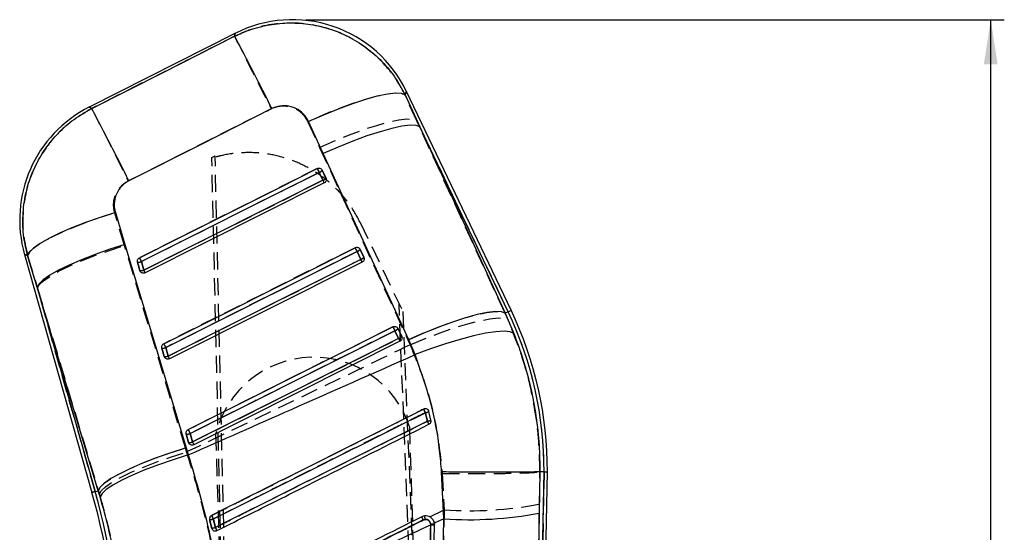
# Model space of a CAD drawing. Extents: x 45 to 424, y 16 to 322.
# Tile 14 of 16: x 155 to 236, y 280 to 322. Entities that reach past the tile are written whole.
import ezdxf

# ---------------------------------------------------------------- set-up
doc = ezdxf.new("R2010")
doc.units = 0
doc.header["$LTSCALE"] = 1.111111
doc.linetypes.add('HIDDEN', pattern=[1.905, 1.27, -0.635])
doc.layers.get('0').update_dxf_attribs({"linetype": 'CONTINUOUS'})
doc.styles.add('SLDTEXTSTYLE0', font='TXT', dxfattribs={"width": 0.75})
doc.dimstyles.new('SLDDIMSTYLE0', dxfattribs={"dimtxt": 3.888889, "dimasz": 3.668889, "dimexe": 0, "dimexo": 0.0625, "dimgap": 0.972222, "dimtad": 1, "dimdec": 0, "dimrnd": 1e-09, "dimzin": 12, "dimtxsty": 'SLDTEXTSTYLE0', "dimsah": 1, "dimcen": 0.09, "dimazin": 3, "dimtfac": 1, "dimtdec": 0, "dimtofl": 0, "dimtmove": 0, "dimatfit": 3, "dimtolj": 1, "dimtzin": 12})

# ---------------------------------------------------------------- blocks, each defined once
blk = doc.blocks.new('_D')
at = {"color": 179, "linetype": 'CONTINUOUS'}
for p, q in [((178.335, 321.544), (235.517, 321.544)), ((234.406, 110.538), (234.406, 321.544)), ((220.017, 110.538), (235.517, 110.538))]:
    blk.add_line(p, q, dxfattribs=at)
for points in [[(234.406, 321.544), (233.842, 317.876), (234.97, 317.876)], [(234.406, 110.538), (234.97, 114.206), (233.842, 114.206)]]:
    blk.add_solid(points, dxfattribs=at)
at = {"color": 179, "linetype": 'CONTINUOUS', "insert": (229.393, 211.788, 0.1), "char_height": 3.8889, "attachment_point": 1, "rotation": 90, "style": 'SLDTEXTSTYLE0'}
blk.add_mtext('211', dxfattribs=at)

msp = doc.modelspace()

# ---------------------------------------------------------------- linework, layer by layer
at = {"color": 7, "linetype": 'CONTINUOUS'}
for p, q in [((172.553568, 320.431238), (160.575576, 314.377045)), ((186.448342, 315.383112), (187.649669, 312.756082)), ((195.128216, 297.732179), (186.565324, 315.654611)), ((179.75567, 310.567265), (178.548375, 313.190555)), ((187.649669, 312.756082), (194.646618, 297.502091)), ((194.883565, 297.615295), (187.649669, 312.756082)), ((186.756191, 295.317282), (179.75567, 310.567265)), ((179.41672, 309.030985), (179.721685, 308.392664)), ((179.669541, 309.210067), (179.974514, 308.571746)), ((179.836015, 308.169266), (165.164526, 300.802802)), ((179.974514, 308.571746), (179.986407, 308.543061)), ((162.73227, 305.736174), (163.514249, 303.129708)), ((163.514249, 303.129708), (168.521728, 286.464294)), ((182.51521, 302.545523), (182.820178, 301.907202)), ((182.768105, 302.72465), (183.073079, 302.086329)), ((155.284619, 302.315896), (160.810406, 282.806402)), ((156.330122, 299.619561), (155.544799, 302.224507)), ((164.735806, 300.989827), (164.539551, 301.682731)), ((165.050295, 301.025977), (164.854052, 301.718881)), ((182.934573, 301.683878), (167.158503, 293.762808)), ((183.073079, 302.086329), (183.085141, 302.057182)), ((164.763401, 300.924053), (164.735806, 300.989827)), ((161.331842, 282.954087), (156.330122, 299.619561)), ((156.330122, 299.619561), (161.071282, 282.880282)), ((194.883565, 297.615295), (194.646618, 297.502091)), ((194.646618, 297.502091), (195.358521, 295.83702)), ((185.61372, 296.06009), (185.918689, 295.421769)), ((185.866668, 296.239247), (186.171642, 295.600941)), ((186.033132, 295.19849), (169.15248, 286.722814)), ((186.171642, 295.600941), (186.183818, 295.571451)), ((187.270686, 294.100319), (186.756191, 295.317282)), ((166.729774, 293.949862), (166.533519, 294.642766)), ((167.044175, 293.985983), (166.847928, 294.678887)), ((166.757116, 293.884521), (166.729774, 293.949862)), ((188.398926, 289.439609), (188.384875, 289.482092)), ((188.567127, 288.730015), (188.398926, 289.439609)), ((168.723745, 286.909868), (168.52749, 287.602787)), ((169.038087, 286.945974), (168.841837, 287.638878)), ((168.521728, 286.464294), (168.694869, 285.878216)), ((168.750915, 286.84484), (168.723745, 286.909868)), ((189.617135, 280.640801), (189.439551, 284.488802)), ((196.75966, 232.658518), (197.832993, 284.504687)), ((196.909171, 226.780628), (198.104123, 284.501453)), ((197.491914, 284.50874), (197.434888, 281.108429)), ((197.492082, 284.50874), (197.491914, 284.50874)), ((197.832993, 284.504687), (197.492082, 284.50874)), ((197.832993, 284.504687), (198.104123, 284.501453)), ((161.071282, 282.880282), (161.331842, 282.954087)), ((161.48537, 282.438015), (161.331842, 282.954087)), ((189.617135, 280.640801), (188.840106, 280.28067)), ((197.434888, 281.108429), (196.75966, 232.658518)), ((170.615076, 279.883762), (170.640291, 279.815724)), ((188.532347, 280.138021), (188.217499, 229.777267)), ((188.532881, 280.200859), (188.532347, 280.138021)), ((188.847181, 280.176227), (188.840106, 280.28067)), ((188.846785, 280.113091), (188.847181, 280.176227))]:
    msp.add_line(p, q, dxfattribs=at)
at = {"color": 7, "linetype": 'HIDDEN'}
for p, q in [((187.404827, 313.268547), (186.443769, 315.372502)), ((163.785023, 308.335518), (175.489579, 314.24885)), ((178.488469, 313.178634), (179.453856, 311.076974)), ((187.404827, 313.268547), (194.883565, 297.615295)), ((194.634991, 297.496533), (187.404827, 313.268547)), ((179.453856, 311.076974), (186.685106, 295.306211)), ((170.629064, 310.245489), (170.896649, 310.380777)), ((172.684046, 220.656735), (170.630157, 310.197835)), ((172.981905, 220.666175), (170.896649, 310.380777)), ((179.723831, 308.392783), (179.41886, 309.031104)), ((179.974405, 308.572029), (179.669431, 309.21035)), ((179.836015, 308.169266), (179.723831, 308.392783)), ((179.98262, 308.553179), (179.974405, 308.572029)), ((163.482719, 303.041031), (162.677328, 305.728903)), ((182.758127, 304.972147), (182.802025, 304.880267)), ((182.802025, 304.880267), (186.261119, 297.640269)), ((168.463697, 286.456471), (163.482719, 303.041031)), ((182.82237, 301.907381), (182.517399, 302.545702)), ((183.072965, 302.086642), (182.767992, 302.724963)), ((155.542924, 302.225163), (156.352999, 299.538781)), ((164.539757, 301.682388), (164.736012, 300.989484)), ((164.856121, 301.719164), (165.052373, 301.02626)), ((183.081235, 302.067643), (183.072965, 302.086642)), ((164.736012, 300.989484), (164.769319, 300.914114)), ((165.164526, 300.802802), (165.052373, 301.02626)), ((161.071282, 282.880282), (156.352999, 299.538781)), ((156.352999, 299.538781), (161.332291, 282.954206)), ((189.052771, 221.175154), (185.96106, 298.268308)), ((186.261119, 297.640269), (189.350631, 221.184587)), ((194.883565, 297.615295), (194.634991, 297.496533)), ((194.882416, 296.948498), (194.634991, 297.496533)), ((185.920916, 295.421978), (185.615943, 296.060299)), ((186.171526, 295.601254), (185.866552, 296.239575)), ((186.179831, 295.582165), (186.171526, 295.601254)), ((186.685106, 295.306211), (186.863931, 294.905608)), ((166.533731, 294.642394), (166.729986, 293.94949)), ((166.850069, 294.67917), (167.046322, 293.986266)), ((166.729986, 293.94949), (166.763217, 293.874254)), ((187.967463, 289.636915), (187.997813, 289.646511)), ((188.950725, 221.177605), (186.830118, 288.134669)), ((168.527706, 287.6024), (168.723962, 286.909496)), ((168.844026, 287.639176), (169.040281, 286.946272)), ((173.083681, 220.675071), (170.963074, 287.632143)), ((168.562333, 286.124935), (168.463697, 286.456471)), ((168.723962, 286.909496), (168.757139, 286.834349)), ((189.491167, 284.362321), (189.639933, 281.391074)), ((197.832993, 284.504687), (196.769596, 233.13844)), ((197.449966, 281.855812), (197.492691, 284.50868)), ((161.071282, 282.880282), (161.332291, 282.954206)), ((161.332291, 282.954206), (161.419796, 282.662292)), ((188.472012, 280.806293), (189.639933, 281.391074)), ((188.07193, 280.605977), (187.944379, 280.566399)), ((170.650274, 279.797812), (170.615092, 279.883747))]:
    msp.add_line(p, q, dxfattribs=at)
at = {"color": 7, "linetype": 'HIDDEN', "flags": 128}
for points in [[(172.489522, 320.180675), (166.590607, 317.198982), (160.786118, 314.265003)], [(172.553568, 320.431238), (172.546217, 320.402478), (172.489522, 320.180675)], [(172.489522, 320.180675), (172.583537, 319.995289), (172.773821, 319.619422), (173.055228, 319.063251), (173.420144, 318.341797), (173.8587, 317.474594), (174.359031, 316.485097), (174.907604, 315.400054), (175.489578, 314.24885)], [(186.443769, 315.372502), (186.143577, 315.495586), (185.650546, 315.519204), (184.978255, 315.442686), (184.145213, 315.268164), (183.174362, 315.000435), (182.092438, 314.64686), (180.929234, 314.217185), (179.716782, 313.723241), (178.488469, 313.178634)], [(186.443769, 315.372502), (186.551293, 315.622052), (186.565324, 315.654611)], [(160.786118, 314.265003), (160.598897, 314.364632), (160.575576, 314.377045)], [(160.786118, 314.265003), (160.880123, 314.079647), (161.070343, 313.703915), (161.351638, 313.147967), (161.716401, 312.426825), (162.154771, 311.559995), (162.654896, 310.570916), (163.203255, 309.486305), (163.785023, 308.335518)], [(179.453856, 311.076974), (180.677413, 311.617827), (181.885373, 312.108552), (183.044763, 312.535753), (184.123939, 312.887778), (185.093443, 313.155015), (185.926812, 313.330164), (186.6013, 313.408439), (187.098495, 313.387712), (187.404827, 313.268547)], [(179.260393, 309.346636), (178.716144, 309.073379), (176.539147, 307.980319), (167.831159, 303.60808), (164.69763, 302.034756)], [(179.41886, 309.031104), (178.874612, 308.757847), (176.697618, 307.664772), (167.989645, 303.292503), (164.856121, 301.719164)], [(179.41886, 309.031104), (179.39244, 309.083735), (179.366093, 309.136202), (179.340813, 309.186538), (179.317551, 309.232866), (179.297182, 309.273427), (179.280474, 309.306686), (179.268055, 309.331392), (179.260393, 309.346636)], [(165.052373, 301.02626), (165.596621, 301.299532), (167.773616, 302.392592), (176.48159, 306.764861), (179.723831, 308.392783)], [(155.542924, 302.225163), (155.680146, 302.504872), (156.017952, 302.835082), (156.547487, 303.207134), (157.254866, 303.611284), (158.121545, 304.036905), (159.124803, 304.472869), (160.238335, 304.907744), (161.432951, 305.330103), (162.677328, 305.728903)], [(156.352999, 299.538781), (156.498654, 299.819802), (156.842403, 300.150698), (157.375334, 300.522914), (158.08362, 300.926765), (158.948891, 301.351806), (159.948703, 301.786994), (161.057124, 302.221035), (162.245404, 302.642693), (163.482719, 303.041031)], [(182.358948, 302.861249), (181.814699, 302.587976), (179.637701, 301.494916), (170.929711, 297.122692), (166.691602, 294.994762)], [(182.517399, 302.545702), (181.97315, 302.272429), (179.796155, 301.179369), (171.088174, 296.807115), (166.850069, 294.67917)], [(182.517399, 302.545702), (182.490978, 302.598318), (182.464633, 302.650785), (182.439354, 302.701136), (182.416093, 302.747463), (182.395727, 302.788009), (182.379022, 302.821284), (182.366606, 302.846005), (182.358948, 302.861249)], [(155.284619, 302.315896), (155.313125, 302.305882), (155.542924, 302.225163)], [(164.856121, 301.719164), (164.829702, 301.77178), (164.803356, 301.824262), (164.778075, 301.874598), (164.75481, 301.920926), (164.734438, 301.961487), (164.717724, 301.994761), (164.705298, 302.019497), (164.69763, 302.034756)], [(167.046322, 293.986266), (167.590571, 294.259538), (169.767566, 295.352598), (178.475547, 299.724852), (182.82237, 301.907381)], [(182.934573, 301.683878), (182.932515, 301.687976), (182.926398, 301.700165), (182.916406, 301.720073), (182.902841, 301.747089), (182.886112, 301.780423), (182.866724, 301.819032), (182.845261, 301.861783), (182.82237, 301.907381)], [(186.685106, 295.306211), (187.908519, 295.846944), (189.116313, 296.33752), (190.27553, 296.764558), (191.354535, 297.116419), (192.323883, 297.383492), (193.157124, 297.558492), (193.831519, 297.636633), (194.328662, 297.615787), (194.634991, 297.496533)], [(186.863931, 294.905608), (188.100906, 295.423781), (189.321815, 295.892184), (190.493181, 296.297973), (191.582883, 296.63003), (192.561044, 296.879237), (193.40084, 297.038769), (194.079247, 297.104245), (194.577661, 297.073876), (194.882416, 296.948498)], [(185.457505, 296.375861), (184.913255, 296.102588), (182.736257, 295.009529), (174.028266, 290.637304), (168.685574, 287.954768)], [(185.615943, 296.060299), (185.071695, 295.787027), (182.894699, 294.693967), (174.186714, 290.321728), (168.844026, 287.639176)], [(185.457505, 296.375861), (185.46516, 296.360602), (185.477573, 296.335881), (185.494276, 296.302622), (185.51464, 296.262061), (185.537899, 296.215733), (185.563177, 296.165382), (185.589522, 296.112915), (185.615943, 296.060299)], [(169.040281, 286.946272), (169.58453, 287.219544), (171.761526, 288.312604), (180.469511, 292.684843), (185.920916, 295.421978)], [(185.920916, 295.421978), (185.943806, 295.37638), (185.96527, 295.333644), (185.984659, 295.29502), (186.001391, 295.261701), (186.014957, 295.234685), (186.024951, 295.214777), (186.031071, 295.202588), (186.033132, 295.19849)], [(166.850069, 294.67917), (166.823649, 294.731786), (166.797304, 294.784268), (166.772024, 294.834604), (166.748762, 294.880932), (166.728393, 294.921493), (166.711684, 294.954767), (166.699265, 294.979503), (166.691602, 294.994762)], [(167.158503, 293.762808), (167.156445, 293.766906), (167.150329, 293.779095), (167.14034, 293.799003), (167.126778, 293.826019), (167.110052, 293.859323), (167.090668, 293.897947), (167.069209, 293.940683), (167.046322, 293.986266)], [(168.685574, 287.954768), (168.693234, 287.939509), (168.70565, 287.914773), (168.722356, 287.881514), (168.742722, 287.840938), (168.765983, 287.79461), (168.791261, 287.744274), (168.817607, 287.691792), (168.844026, 287.639176)], [(161.332291, 282.954206), (161.478001, 283.235197), (161.82186, 283.566078), (162.354947, 283.938279), (163.063429, 284.342145), (163.928925, 284.767186), (164.928982, 285.202404), (166.037651, 285.63646), (167.226168, 286.058133), (168.463697, 286.456471)], [(169.040281, 286.946272), (169.063168, 286.900689), (169.084629, 286.857953), (169.104016, 286.819329), (169.120744, 286.786025), (169.134308, 286.759009), (169.144301, 286.739101), (169.15042, 286.726912), (169.15248, 286.722814)], [(161.419796, 282.662292), (161.566839, 282.942136), (161.91204, 283.270841), (162.446455, 283.639868), (163.156235, 284.039651), (164.022987, 284.459849), (165.024251, 284.889554), (166.134081, 285.31765), (167.323717, 285.733034), (168.562333, 286.124935)], [(161.071282, 282.880282), (160.95719, 282.847976), (160.875656, 282.824879), (160.82672, 282.811021), (160.810406, 282.806402)]]:
    msp.add_lwpolyline(points, dxfattribs=at)
at = {"color": 7, "linetype": 'CONTINUOUS', "flags": 128}
for points in [[(160.786863, 314.264615), (166.589489, 317.2015), (172.491572, 320.188691)], [(186.448342, 315.383112), (186.152779, 315.503498), (185.665478, 315.52512), (184.999772, 315.44738), (184.173871, 315.272411), (183.210374, 315.004995), (182.135639, 314.652463), (180.97907, 314.224442), (179.77231, 313.732659), (178.548375, 313.190555)], [(175.547103, 314.25797), (169.642994, 311.2751), (163.83836, 308.342477)], [(187.649669, 312.756082), (187.346562, 312.871759), (186.854168, 312.889939), (186.185812, 312.810158), (185.359575, 312.634548), (184.397814, 312.367876), (183.326553, 312.017342), (182.174777, 311.59245), (180.973649, 311.10469), (179.75567, 310.567265)], [(164.697215, 302.034711), (165.241452, 302.307968), (167.418402, 303.401013), (176.126201, 307.773193), (179.259964, 309.346636)], [(164.854052, 301.718881), (165.398285, 301.992153), (167.575222, 303.085213), (176.282967, 307.457482), (179.41672, 309.030985)], [(179.721685, 308.392664), (179.177451, 308.119392), (177.000514, 307.026332), (168.292768, 302.654063), (165.050295, 301.025977)], [(162.73227, 305.736174), (161.481224, 305.336957), (160.279138, 304.913764), (159.1578, 304.477771), (158.146859, 304.040541), (157.273047, 303.613608), (156.559471, 303.208282), (156.025002, 302.835261), (155.683769, 302.504425), (155.544799, 302.224507)], [(163.514249, 303.129708), (162.269876, 302.730938), (161.073752, 302.308415), (159.957191, 301.873227), (158.949418, 301.436727), (158.076819, 301.01039), (157.362234, 300.605332), (156.824367, 300.232177), (156.477303, 299.900701), (156.330122, 299.619561)], [(166.691172, 294.994717), (167.235409, 295.267974), (169.412355, 296.361019), (178.120141, 300.733169), (182.35851, 302.861234)], [(166.847928, 294.678887), (167.392162, 294.952144), (169.5691, 296.045204), (178.27685, 300.417413), (182.51521, 302.545523)], [(182.820178, 301.907202), (182.275943, 301.633929), (180.099005, 300.540884), (171.391254, 296.168675), (167.044175, 293.985983)], [(194.646618, 297.502091), (194.343526, 297.618051), (193.851302, 297.636618), (193.183251, 297.557255), (192.357438, 297.382121), (191.396187, 297.115957), (190.325486, 296.765958), (189.174282, 296.341573), (187.973697, 295.85429), (186.756191, 295.317282)], [(168.685137, 287.954723), (169.229373, 288.22798), (171.406316, 289.321025), (180.114092, 293.69316), (185.45706, 296.375846)], [(168.841837, 287.638878), (169.386072, 287.91215), (171.56301, 289.005195), (180.270761, 293.377375), (185.61372, 296.06009)], [(195.358521, 295.83702), (195.060289, 295.971428), (194.564656, 296.018814), (193.885215, 295.977866), (193.040595, 295.849701), (192.053961, 295.637836), (190.952371, 295.348098), (189.766034, 294.988414), (188.527484, 294.568648), (187.270686, 294.100319)], [(185.918689, 295.421769), (185.374455, 295.148512), (183.197517, 294.055467), (174.489765, 289.683273), (169.038087, 286.945974)], [(168.521728, 286.464294), (167.276631, 286.065494), (166.079699, 285.642942), (164.962291, 285.207679), (163.953687, 284.771135), (163.080314, 284.344738), (162.365055, 283.93968), (161.826653, 283.56654), (161.479214, 283.235108), (161.331842, 282.954087)], [(168.694869, 285.878216), (167.447844, 285.490831), (166.248927, 285.079425), (165.129464, 284.654757), (164.118727, 284.227943), (163.243141, 283.810144), (162.5256, 283.412253), (161.984864, 283.044716), (161.635072, 282.717114), (161.48537, 282.438015)]]:
    msp.add_lwpolyline(points, dxfattribs=at)
at = {"color": 8, "linetype": 'CONTINUOUS', "flags": 128}
for points in [[(172.491572, 320.188691), (172.546901, 320.405161), (172.553568, 320.431238)], [(186.565324, 315.654611), (186.552819, 315.625583), (186.448342, 315.383112)], [(160.575576, 314.377045), (160.599145, 314.364498), (160.786863, 314.264615)], [(155.544799, 302.224507), (155.313751, 302.305659), (155.284619, 302.315896)], [(194.883565, 297.615295), (194.990561, 297.666421), (195.067024, 297.702943), (195.112916, 297.724878), (195.128216, 297.732179)], [(160.810406, 282.806402), (160.82672, 282.811021), (160.875656, 282.824879), (160.95719, 282.847976), (161.071282, 282.880282)]]:
    msp.add_lwpolyline(points, dxfattribs=at)
at = {"color": 7, "linetype": 'CONTINUOUS'}
for centre, radius, start, end in [((177.223764, 311.191441), 10.353, 25.41794573, 117.035901), ((-80.450999, 186.119202), 286.27709, 26.59006204, 27.92534516), ((165.245772, 305.137244), 10.353, 116.61421489, 195.95785523), ((-91.13414, 180.710182), 285.133264, 26.5912997, 27.93003501), ((197.926523, 318.419913), 20.754874, 205.92305116, 206.89598403), ((179.269579, 309.506714), 0.497965, 287.18662293, 323.43608504), ((179.574675, 308.868227), 0.497767, 287.17783713, 323.44302914), ((187.823626, 312.398072), 9.037961, 206.30670334, 207.89766772), ((200.120441, 311.480484), 19.742787, 205.88569322, 206.90858685), ((182.367952, 303.02151), 0.498246, 287.19076526, 323.42950719), ((164.637921, 302.213053), 0.539369, 259.4915301, 293.62260157), ((183.178727, 311.015501), 20.548013, 205.91668109, 206.89995537), ((182.672899, 302.383232), 0.498293, 287.19151658, 323.42736259), ((190.57096, 305.736516), 8.64513, 206.29191329, 207.95493613), ((164.834172, 301.520109), 0.539329, 259.49115927, 293.62347287), ((173.098232, 305.00447), 8.977623, 206.30546415, 207.90556699), ((167.64155, 284.599735), 30.191592, 359.81962443, 25.53731959), ((167.64155, 284.599735), 30.462731, 359.81690097, 25.53731959), ((202.637118, 304.702905), 19.091734, 205.85915687, 206.91700024), ((185.46638, 296.536262), 0.498446, 287.19345196, 323.4244679), ((185.771397, 295.897859), 0.498354, 287.19097538, 323.43044478), ((193.444955, 299.138426), 8.393939, 206.28130409, 207.99397186), ((166.631957, 295.172359), 0.538663, 259.47032973, 293.63689383), ((184.328568, 303.551847), 19.603628, 205.88125645, 206.91179496), ((166.828209, 294.479434), 0.538642, 259.47020651, 293.63732496), ((174.714435, 297.774442), 8.554841, 206.28547547, 207.96495689), ((224.177232, 307.523262), 40.386603, 206.28830469, 206.75468893), ((187.960539, 290.257509), 0.927978, 279.53970998, 298.19088465), ((188.109533, 289.742704), 1.111275, 278.77033143, 294.31635648), ((221.110789, 305.039565), 36.697804, 206.53605207, 206.9782563), ((185.893211, 296.295393), 19.122881, 205.85924405, 206.91565767), ((168.625936, 288.132346), 0.538632, 259.46880157, 293.63024005), ((168.822149, 287.439557), 0.538752, 259.47566991, 293.62892548), ((176.564665, 290.66324), 8.394488, 206.28409236, 207.99576883), ((103.692513, 266.628567), 59.364769, 1.81397232, 15.81401694), ((103.692513, 266.628567), 59.635908, 1.81544237, 15.81401694), ((170.384105, 281.845997), 1.262904, 272.86249235, 286.92465704), ((225.924177, 308.406587), 61.766514, 206.41621593, 206.71653993), ((175.323498, 274.302679), 14.089883, 26.38002188, 27.52807681), ((191.643883, 312.339817), 31.763742, 266.34164571, 280.50462818), ((170.476017, 281.459374), 1.581736, 275.04370972, 286.2256145), ((248.554379, 318.815229), 86.82536, 206.59833588, 206.78884328), ((188.601685, 279.017105), 1.123059, 77.39410068, 93.53967508), ((188.602067, 279.066125), 1.136841, 77.54871955, 93.48908271)]:
    msp.add_arc(centre, radius, start, end, dxfattribs=at)
at = {"color": 7, "linetype": 'HIDDEN'}
for centre, radius, start, end in [((179.278082, 309.492662), 0.482549, 286.96201163, 324.19405282), ((179.583151, 308.854209), 0.482394, 286.95540671, 324.2001035), ((182.376714, 303.007155), 0.482422, 286.95512175, 324.20066392), ((164.637404, 302.221522), 0.547906, 259.73389412, 293.52737326), ((182.681678, 302.368847), 0.482437, 286.9554208, 324.19996183), ((164.833659, 301.528607), 0.547894, 259.73381129, 293.52761086), ((167.64155, 284.599735), 30.191592, 359.81962443, 25.53731959), ((185.475269, 296.521746), 0.482413, 286.95402772, 324.20294018), ((185.780236, 295.883436), 0.482425, 286.95435756, 324.20240883), ((166.63137, 295.181446), 0.547823, 259.73330072, 293.5290888), ((166.827624, 294.488538), 0.547819, 259.73331475, 293.52915217), ((178.967831, 285.634204), 8.250326, 17.64234596, 165.98568792), ((140.154889, 265.372875), 53.61703, 26.55994252, 26.90699144), ((188.103585, 289.365495), 0.3045, 14.08799343, 26.15114578), ((187.911829, 290.452971), 1.124351, 280.33574726, 295.67238991), ((188.043539, 290.039319), 1.410114, 279.57474479, 291.79640836), ((157.542558, 273.152201), 34.421199, 26.27823803, 26.75693481), ((168.62531, 288.141647), 0.548009, 259.74054178, 293.52258304), ((168.821594, 287.448492), 0.547768, 259.73293239, 293.53023114), ((103.692513, 266.628567), 59.635908, 1.81544237, 15.81401694), ((191.786362, 311.176962), 29.863126, 265.87827953, 280.93248073), ((170.363037, 281.937377), 1.355354, 273.55999322, 286.69387675), ((133.323693, 261.947164), 41.836544, 26.53766466, 26.97986225), ((174.591265, 273.938697), 14.907451, 26.39710369, 27.46791774), ((190.916222, 281.058115), 2.880004, 183.46893179, 189.03235458), ((170.444712, 281.592719), 1.717444, 275.6934051, 286.01396554), ((146.158992, 267.442101), 27.735881, 26.18862948, 26.7868892), ((188.601815, 279.072227), 1.130965, 77.47037565, 93.51258478)]:
    msp.add_arc(centre, radius, start, end, dxfattribs=at)
for points, knots in [([(186.443769, 315.372502), (186.427293, 315.406557), (186.146138, 315.987695), (185.48847, 317.063664), (184.286039, 318.437982), (182.862768, 319.572869), (181.135216, 320.52221), (179.284191, 321.101255), (177.404994, 321.309882), (175.712266, 321.219941), (174.045053, 320.866375), (173.008033, 320.409241), (172.489522, 320.180675)], [0, 0, 0, 0, 0.006912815, 0.117964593, 0.229014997, 0.33892119, 0.448826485, 0.58759486, 0.690334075, 0.793072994, 0.896536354, 1, 1, 1, 1]), ([(175.489578, 314.24885), (175.490856, 314.249496), (175.708275, 314.359414), (176.182376, 314.506169), (176.842227, 314.483175), (177.476622, 314.275389), (178.075293, 313.87761), (178.348369, 313.415643), (178.488469, 313.178634)], [0, 0, 0, 0, 0.001202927, 0.204636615, 0.408047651, 0.546678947, 0.767425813, 1, 1, 1, 1]), ([(160.786118, 314.265003), (160.23997, 313.949579), (159.203942, 313.351226), (157.905818, 312.148455), (156.799402, 310.761423), (155.947806, 309.179835), (155.384199, 307.460179), (155.124772, 305.722881), (155.147072, 303.9515), (155.410973, 302.80061), (155.542924, 302.225163)], [0, 0, 0, 0, 0.132849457, 0.252012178, 0.371175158, 0.506324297, 0.628858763, 0.751394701, 0.875696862, 1, 1, 1, 1]), ([(182.802025, 304.880267), (182.53034, 305.382945), (181.98697, 306.388305), (180.868807, 307.69879), (179.560301, 308.809888), (178.082161, 309.687671), (176.476861, 310.299769), (174.792152, 310.640167), (173.075535, 310.683741), (171.679095, 310.497405), (170.880469, 310.269323), (170.630157, 310.197835)], [0, 0, 0, 0, 0.118259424, 0.236519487, 0.354778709, 0.473038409, 0.591290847, 0.709543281, 0.827782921, 0.946022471, 1, 1, 1, 1]), ([(170.630157, 310.197835), (170.630019, 310.203853), (170.629683, 310.218502), (170.629294, 310.235484), (170.629064, 310.245489)], [0, 0, 0, 0, 0.410818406, 1, 1, 1, 1]), ([(162.677328, 305.728903), (162.675416, 305.735371), (162.603091, 305.97997), (162.542721, 306.49112), (162.684876, 307.12618), (162.982024, 307.68455), (163.338216, 308.077937), (163.667056, 308.267511), (163.785023, 308.335518)], [0, 0, 0, 0, 0.0066596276, 0.2518166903, 0.4971850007, 0.6319858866, 0.8679802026, 1, 1, 1, 1]), ([(197.493054, 284.50874), (197.474096, 285.350955), (197.436036, 287.041789), (197.05524, 289.991477), (196.311229, 293.353485), (195.361539, 295.742983), (194.882416, 296.948498)], [0, 0, 0, 0, 0.1969324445, 0.3953620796, 0.6949570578, 1, 1, 1, 1]), ([(186.863931, 294.905608), (184.303338, 293.673295), (178.206332, 290.739045), (172.10263, 287.818767), (168.562333, 286.124935)], [0, 0, 0, 0, 0.419975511, 1, 1, 1, 1]), ([(186.863931, 294.905608), (187.277024, 293.887327), (188.109523, 291.835201), (189.061321, 288.29879), (189.337633, 285.768362), (189.491167, 284.362321)], [0, 0, 0, 0, 0.304423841, 0.613500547, 1, 1, 1, 1]), ([(170.607, 280.927455), (170.78787, 281.018193), (171.694525, 281.47304), (175.504324, 283.384328), (181.110276, 286.196742), (185.990435, 288.645063), (187.967463, 289.636915)], [0, 0, 0, 0, 0.031255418, 0.156675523, 0.65835634, 1, 1, 1, 1]), ([(188.297086, 289.594819), (188.310651, 289.58474), (188.34457, 289.559538), (188.364784, 289.522144), (188.376914, 289.499705)], [0, 0, 0, 0, 0.399918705, 1, 1, 1, 1]), ([(188.113556, 289.346864), (187.932102, 289.255853), (187.024829, 288.800795), (183.214318, 286.889483), (178.496017, 284.522995), (173.616228, 282.075487), (171.639701, 281.084178), (170.752374, 280.639147)], [0, 0, 0, 0, 0.031355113, 0.156776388, 0.658460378, 0.846671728, 1, 1, 1, 1]), ([(170.918506, 279.941922), (171.099962, 280.032933), (172.007235, 280.487989), (175.817815, 282.399152), (180.534425, 284.764834), (185.413667, 287.212114), (187.389635, 288.203219), (188.278089, 288.648849)], [0, 0, 0, 0, 0.031358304, 0.156790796, 0.658520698, 0.846460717, 1, 1, 1, 1]), ([(188.278089, 288.648849), (188.245259, 288.794028), (188.192515, 289.02727), (188.135197, 289.259269), (188.113556, 289.346864)], [0, 0, 0, 0, 0.622436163, 1, 1, 1, 1]), ([(171.723633, 272.42059), (171.54626, 273.567675), (171.191522, 275.861795), (170.464748, 279.308574), (169.605294, 282.747336), (168.909985, 284.999075), (168.562333, 286.124935)], [0, 0, 0, 0, 0.246889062, 0.493767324, 0.746885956, 1, 1, 1, 1]), ([(189.491167, 284.362321), (189.537857, 284.361974), (189.869997, 284.359506), (190.657166, 284.355189), (191.831743, 284.353172), (193.105663, 284.357485), (194.272518, 284.368554), (195.303657, 284.385855), (196.165094, 284.409203), (196.834056, 284.437897), (197.304595, 284.471078), (197.429992, 284.496146), (197.492691, 284.50868)], [0, 0, 0, 0, 0.011732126, 0.08346017, 0.198031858, 0.312603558, 0.427171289, 0.541739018, 0.656304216, 0.770869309, 0.88543467, 1, 1, 1, 1]), ([(161.419796, 282.662292), (161.651111, 281.840549), (162.113747, 280.197037), (162.663464, 277.629453), (163.105215, 275.003064), (163.285996, 273.224363), (163.376391, 272.334968)], [0, 0, 0, 0, 0.245832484, 0.491672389, 0.745823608, 1, 1, 1, 1]), ([(189.639933, 281.391074), (189.446535, 269.947289), (189.172188, 253.713644), (188.860472, 237.479141), (188.768497, 232.689028)], [0, 0, 0, 0, 0.704942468, 1, 1, 1, 1]), ([(196.769596, 233.13844), (196.836824, 237.930638), (197.064651, 254.170642), (197.290654, 270.409098), (197.449966, 281.855812)], [0, 0, 0, 0, 0.295086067, 1, 1, 1, 1]), ([(170.615092, 279.883747), (170.568257, 280.079253), (170.512277, 280.312936), (170.456336, 280.546483), (170.447196, 280.584638)], [0, 0, 0, 0, 0.836625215, 1, 1, 1, 1]), ([(170.752374, 280.639147), (170.784235, 280.505433), (170.8396, 280.273084), (170.894992, 280.04061), (170.918506, 279.941922)], [0, 0, 0, 0, 0.575489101, 1, 1, 1, 1]), ([(172.659292, 272.889135), (176.776505, 274.950563), (181.91404, 277.522852), (187.051603, 280.095121), (188.07193, 280.605977)], [0, 0, 0, 0, 0.801398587, 1, 1, 1, 1]), ([(188.532523, 280.201068), (188.527625, 280.250284), (188.51817, 280.345295), (188.443763, 280.468632), (188.339099, 280.558149), (188.209274, 280.610994), (188.117712, 280.607649), (188.07193, 280.605977)], [0, 0, 0, 0, 0.212403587, 0.41003273, 0.607020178, 0.803503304, 1, 1, 1, 1]), ([(187.944379, 280.566399), (185.407623, 279.29352), (180.334114, 276.747764), (175.260537, 274.202181), (172.72375, 272.92939)], [0, 0, 0, 0, 0.500000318, 1, 1, 1, 1]), ([(188.217476, 229.777341), (188.270627, 238.181784), (188.376928, 254.990613), (188.480658, 271.797602), (188.532523, 280.201068)], [0, 0, 0, 0, 0.500001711, 1, 1, 1, 1]), ([(188.775374, 280.491491), (188.80435, 280.416278), (188.843796, 280.313886), (188.846464, 280.205126), (188.847172, 280.176257)], [0, 0, 0, 0, 0.734561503, 1, 1, 1, 1])]:
    msp.add_open_spline(points, degree=3, knots=knots, dxfattribs=at)
at = {"color": 7, "linetype": 'CONTINUOUS'}
for points, knots in [([(172.491572, 320.188691), (172.687799, 320.28221), (173.399559, 320.621421), (174.701311, 321.039751), (176.390797, 321.302196), (178.091172, 321.275858), (179.827994, 320.967787), (181.510791, 320.352098), (183.078165, 319.436963), (184.434297, 318.299619), (185.598356, 316.948417), (186.165013, 315.90488), (186.448342, 315.383112)], [0, 0, 0, 0, 0.0397526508, 0.1441914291, 0.248629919, 0.3511386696, 0.4536478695, 0.5697086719, 0.6766522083, 0.7835964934, 0.8917981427, 1, 1, 1, 1]), ([(178.548375, 313.190555), (178.5458, 313.196096), (178.437269, 313.429692), (178.141579, 313.857828), (177.611396, 314.242049), (177.0184, 314.466065), (176.386473, 314.530101), (175.853632, 314.405163), (175.589524, 314.27834), (175.547103, 314.25797)], [0, 0, 0, 0, 0.005213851, 0.219784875, 0.434652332, 0.550719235, 0.753912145, 0.960473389, 1, 1, 1, 1]), ([(155.544799, 302.224507), (155.428137, 302.715432), (155.171857, 303.793875), (155.115229, 305.514905), (155.367994, 307.481899), (156.004039, 309.330507), (156.958813, 310.978886), (158.038333, 312.289362), (159.313261, 313.420837), (160.295662, 313.983356), (160.786863, 314.264615)], [0, 0, 0, 0, 0.106309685, 0.233536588, 0.360763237, 0.523361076, 0.642348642, 0.761336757, 0.880668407, 1, 1, 1, 1]), ([(179.259964, 309.346636), (179.265924, 309.349484), (179.30263, 309.367023), (179.377064, 309.384393), (179.480276, 309.374369), (179.573597, 309.330719), (179.636498, 309.27058), (179.661076, 309.22557), (179.669541, 309.210067)], [0, 0, 0, 0, 0.041071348, 0.252966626, 0.464864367, 0.67676451, 0.888668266, 1, 1, 1, 1]), ([(163.83836, 308.342477), (163.630203, 308.214277), (163.421081, 308.085482), (163.083835, 307.736994), (162.846361, 307.390401), (162.636723, 306.752157), (162.614871, 306.201412), (162.705378, 305.842745), (162.73227, 305.736174)], [0, 0, 0, 0, 0.235155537, 0.236246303, 0.472330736, 0.635243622, 0.891620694, 1, 1, 1, 1]), ([(179.986407, 308.543061), (179.994723, 308.50932), (180.011356, 308.441825), (179.991524, 308.33714), (179.940367, 308.245861), (179.881095, 308.193386), (179.84351, 308.173276), (179.836015, 308.169266)], [0, 0, 0, 0, 0.2374603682, 0.4749959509, 0.7104394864, 0.942251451, 1, 1, 1, 1]), ([(182.35851, 302.861234), (182.364627, 302.86415), (182.401504, 302.881729), (182.476133, 302.899021), (182.579329, 302.888829), (182.672578, 302.845028), (182.735257, 302.784899), (182.759727, 302.740016), (182.768105, 302.72465)], [0, 0, 0, 0, 0.0421334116, 0.2540184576, 0.4659033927, 0.6777898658, 0.8896841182, 1, 1, 1, 1]), ([(164.539551, 301.682731), (164.537163, 301.692285), (164.526635, 301.734401), (164.526796, 301.813464), (164.560662, 301.910511), (164.620425, 301.988257), (164.673481, 302.020353), (164.697215, 302.034711)], [0, 0, 0, 0, 0.0715098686, 0.3152338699, 0.5589605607, 0.802708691, 1, 1, 1, 1]), ([(183.085141, 302.057182), (183.093398, 302.023421), (183.109914, 301.955893), (183.089902, 301.85124), (183.038594, 301.760042), (182.979348, 301.70782), (182.941916, 301.687804), (182.934573, 301.683878)], [0, 0, 0, 0, 0.237775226, 0.475593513, 0.711311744, 0.943371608, 1, 1, 1, 1]), ([(165.164526, 300.802802), (165.132835, 300.79057), (165.06946, 300.766108), (164.965809, 300.771321), (164.870322, 300.807926), (164.802136, 300.864089), (164.773572, 300.908308), (164.763401, 300.924053)], [0, 0, 0, 0, 0.217804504, 0.435561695, 0.654710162, 0.87705121, 1, 1, 1, 1]), ([(185.45706, 296.375846), (185.463284, 296.378809), (185.500278, 296.39642), (185.575045, 296.413648), (185.678227, 296.403335), (185.771424, 296.359428), (185.833954, 296.299313), (185.85835, 296.25452), (185.866668, 296.239247)], [0, 0, 0, 0, 0.042865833, 0.254743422, 0.466623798, 0.678504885, 0.890384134, 1, 1, 1, 1]), ([(186.183818, 295.571451), (186.192037, 295.537682), (186.208475, 295.47014), (186.188331, 295.365512), (186.136924, 295.274368), (186.077706, 295.222292), (186.04037, 295.202355), (186.033132, 295.19849)], [0, 0, 0, 0, 0.237960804, 0.475956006, 0.711899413, 0.944152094, 1, 1, 1, 1]), ([(195.358521, 295.83702), (195.624826, 295.112094), (196.157435, 293.66225), (196.756474, 291.390119), (197.192624, 289.057603), (197.450746, 286.750271), (197.47878, 285.230067), (197.492082, 284.50874)], [0, 0, 0, 0, 0.200733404, 0.40146438, 0.607647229, 0.813831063, 1, 1, 1, 1]), ([(166.533519, 294.642766), (166.531092, 294.652493), (166.520541, 294.694786), (166.520858, 294.774033), (166.554895, 294.871019), (166.614687, 294.948497), (166.667593, 294.980468), (166.691172, 294.994717)], [0, 0, 0, 0, 0.072794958, 0.316527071, 0.56026756, 0.804019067, 1, 1, 1, 1]), ([(167.158503, 293.762808), (167.126813, 293.750576), (167.063439, 293.726114), (166.959787, 293.731326), (166.864301, 293.767932), (166.795973, 293.824211), (166.767364, 293.868614), (166.757116, 293.884521)], [0, 0, 0, 0, 0.217555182, 0.435064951, 0.653953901, 0.876030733, 1, 1, 1, 1]), ([(168.694869, 285.878216), (171.510598, 287.122778), (177.703959, 289.860265), (183.89456, 292.603992), (187.270686, 294.100319)], [0, 0, 0, 0, 0.454636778, 1, 1, 1, 1]), ([(189.439551, 284.488802), (189.392156, 285.074113), (189.236121, 287.001049), (188.626247, 290.274027), (187.725981, 292.815175), (187.270686, 294.100319)], [0, 0, 0, 0, 0.1773835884, 0.5839750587, 1, 1, 1, 1]), ([(187.967539, 289.636513), (187.789309, 289.547101), (186.885288, 289.093587), (183.078125, 287.183644), (177.46949, 284.370022), (172.586642, 281.920493), (170.606959, 280.927365)], [0, 0, 0, 0, 0.030799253, 0.156219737, 0.657900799, 1, 1, 1, 1]), ([(188.384875, 289.482092), (188.368705, 289.512309), (188.336363, 289.572744), (188.253064, 289.636625), (188.155471, 289.670322), (188.054893, 289.671347), (187.995281, 289.647575), (187.967539, 289.636513)], [0, 0, 0, 0, 0.205310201, 0.410635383, 0.615950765, 0.821271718, 1, 1, 1, 1]), ([(170.751754, 280.637791), (173.665963, 282.09878), (178.588416, 284.566567), (184.375932, 287.46811), (187.249245, 288.90865), (188.114334, 289.342364)], [0, 0, 0, 0, 0.503530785, 0.850524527, 1, 1, 1, 1]), ([(188.278973, 288.644423), (185.363623, 287.182811), (180.439317, 284.714007), (174.652303, 281.812777), (171.780658, 280.373126), (170.917986, 279.94064)], [0, 0, 0, 0, 0.503778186, 0.850929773, 1, 1, 1, 1]), ([(188.114334, 289.342364), (188.135624, 289.256269), (188.192983, 289.024319), (188.245776, 288.791086), (188.278973, 288.644423)], [0, 0, 0, 0, 0.371177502, 1, 1, 1, 1]), ([(188.406486, 288.391521), (188.435571, 288.409861), (188.493736, 288.446541), (188.551147, 288.533996), (188.579726, 288.632233), (188.571235, 288.698132), (188.567127, 288.730015)], [0, 0, 0, 0, 0.253878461, 0.507727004, 0.761825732, 1, 1, 1, 1]), ([(168.52749, 287.602787), (168.525038, 287.612632), (168.514473, 287.655047), (168.514894, 287.734421), (168.549038, 287.831371), (168.608859, 287.908663), (168.661662, 287.940548), (168.685137, 287.954723)], [0, 0, 0, 0, 0.07367324, 0.31740681, 0.561174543, 0.804909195, 1, 1, 1, 1]), ([(171.047673, 279.682716), (172.540467, 280.431632), (175.526057, 281.929466), (181.312331, 284.832397), (185.605803, 286.986423), (188.406486, 288.391521)], [0, 0, 0, 0, 0.257988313, 0.515976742, 1, 1, 1, 1]), ([(169.15248, 286.722814), (169.12079, 286.71058), (169.057416, 286.686114), (168.95377, 286.691357), (168.858277, 286.727932), (168.789856, 286.784296), (168.761216, 286.828823), (168.750915, 286.84484)], [0, 0, 0, 0, 0.217388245, 0.434731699, 0.653437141, 0.87533828, 1, 1, 1, 1]), ([(168.694869, 285.878216), (169.021568, 284.792033), (169.674972, 282.619652), (170.498645, 279.251024), (171.20667, 275.818043), (171.554543, 273.495289), (171.728483, 272.333888)], [0, 0, 0, 0, 0.246887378, 0.493777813, 0.746883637, 1, 1, 1, 1]), ([(197.491914, 284.50874), (197.429349, 284.503315), (197.30422, 284.492466), (196.834065, 284.480049), (196.165463, 284.470887), (195.30435, 284.465326), (194.273492, 284.463561), (193.106868, 284.465365), (191.833099, 284.470823), (190.641347, 284.478574), (189.8361, 284.485203), (189.486261, 284.488378), (189.439551, 284.488802)], [0, 0, 0, 0, 0.114058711, 0.228117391, 0.342175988, 0.456234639, 0.57029577, 0.684356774, 0.798421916, 0.912486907, 0.988315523, 1, 1, 1, 1]), ([(163.386253, 272.259829), (163.301718, 273.107814), (163.132655, 274.803713), (162.71472, 277.364407), (162.181079, 279.925225), (161.71727, 281.600427), (161.48537, 282.438015)], [0, 0, 0, 0, 0.246010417, 0.492000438, 0.746004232, 1, 1, 1, 1]), ([(170.606959, 280.927365), (170.579405, 280.910186), (170.522689, 280.874826), (170.464153, 280.78988), (170.434963, 280.690511), (170.438846, 280.619842), (170.446927, 280.585711), (170.447173, 280.584668)], [0, 0, 0, 0, 0.237613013, 0.489104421, 0.740598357, 0.992076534, 1, 1, 1, 1]), ([(170.447173, 280.584668), (170.493391, 280.39174), (170.549347, 280.158158), (170.605333, 279.924439), (170.615076, 279.883762)], [0, 0, 0, 0, 0.8259596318, 1, 1, 1, 1]), ([(170.917986, 279.94064), (170.894374, 280.039666), (170.838945, 280.272121), (170.78355, 280.50444), (170.751754, 280.637791)], [0, 0, 0, 0, 0.426002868, 1, 1, 1, 1]), ([(187.818188, 280.814787), (185.281526, 279.541632), (180.208202, 276.995321), (175.134844, 274.44913), (172.598165, 273.176034)], [0, 0, 0, 0, 0.499999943, 1, 1, 1, 1]), ([(188.779424, 280.483057), (188.775282, 280.49155), (188.736168, 280.571733), (188.63112, 280.708938), (188.427616, 280.843174), (188.191667, 280.901247), (187.979892, 280.884056), (187.862382, 280.833718), (187.818188, 280.814787)], [0, 0, 0, 0, 0.025173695, 0.237676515, 0.449919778, 0.661600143, 0.87273164, 1, 1, 1, 1]), ([(187.946156, 280.563136), (187.990739, 280.580108), (188.078234, 280.613418), (188.21991, 280.603695), (188.34827, 280.55166), (188.451176, 280.459112), (188.520508, 280.337602), (188.528756, 280.246445), (188.532881, 280.200859)], [0, 0, 0, 0, 0.171948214, 0.33745549, 0.503120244, 0.668820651, 0.834383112, 1, 1, 1, 1]), ([(188.755057, 232.20702), (188.771027, 233.027953), (189.085103, 249.173212), (189.358059, 265.317447), (189.617135, 280.640801)], [0, 0, 0, 0, 0.050846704, 1, 1, 1, 1]), ([(170.640291, 279.815724), (170.658947, 279.786791), (170.69626, 279.728925), (170.784771, 279.671728), (170.885082, 279.645852), (170.976821, 279.652567), (171.027979, 279.674336), (171.047673, 279.682716)], [0, 0, 0, 0, 0.216348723, 0.432703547, 0.648892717, 0.864835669, 1, 1, 1, 1]), ([(188.532347, 280.138021), (186.545864, 279.216952), (181.208311, 276.7421), (175.873434, 274.2615), (172.524043, 272.704107)], [0, 0, 0, 0, 0.372171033, 1, 1, 1, 1]), ([(172.724251, 272.928824), (175.261246, 274.201172), (180.335237, 276.74587), (185.409182, 279.290714), (187.946156, 280.563136)], [0, 0, 0, 0, 0.499999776, 1, 1, 1, 1]), ([(188.524587, 229.752359), (188.525914, 229.954767), (188.532549, 230.966799), (188.560364, 235.217294), (188.668374, 251.802777), (188.767782, 267.576945), (188.846785, 280.113091)], [0, 0, 0, 0, 0.0120562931, 0.0602811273, 0.2531807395, 1, 1, 1, 1]), ([(188.840106, 280.28067), (188.834323, 280.313073), (188.821877, 280.382821), (188.794228, 280.448104), (188.779424, 280.483057)], [0, 0, 0, 0, 0.464580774, 1, 1, 1, 1])]:
    msp.add_open_spline(points, degree=3, knots=knots, dxfattribs=at)

# ---------------------------------------------------------------- dimensions: what is measured, and where the dimension line sits
at = {"color": 179, "linetype": 'CONTINUOUS'}
dim = msp.add_linear_dim(base=(234.406044, 321.544441), p1=(218.906044, 110.537546), p2=(177.223764, 321.544441), angle=90, dimstyle='SLDDIMSTYLE0', dxfattribs=at)
dim.commit()
dim.dimension.update_dxf_attribs({"geometry": '_D', "text_midpoint": (234.406044, 217.677872), "dimtype": 160})

doc.saveas('drawing.dxf')
